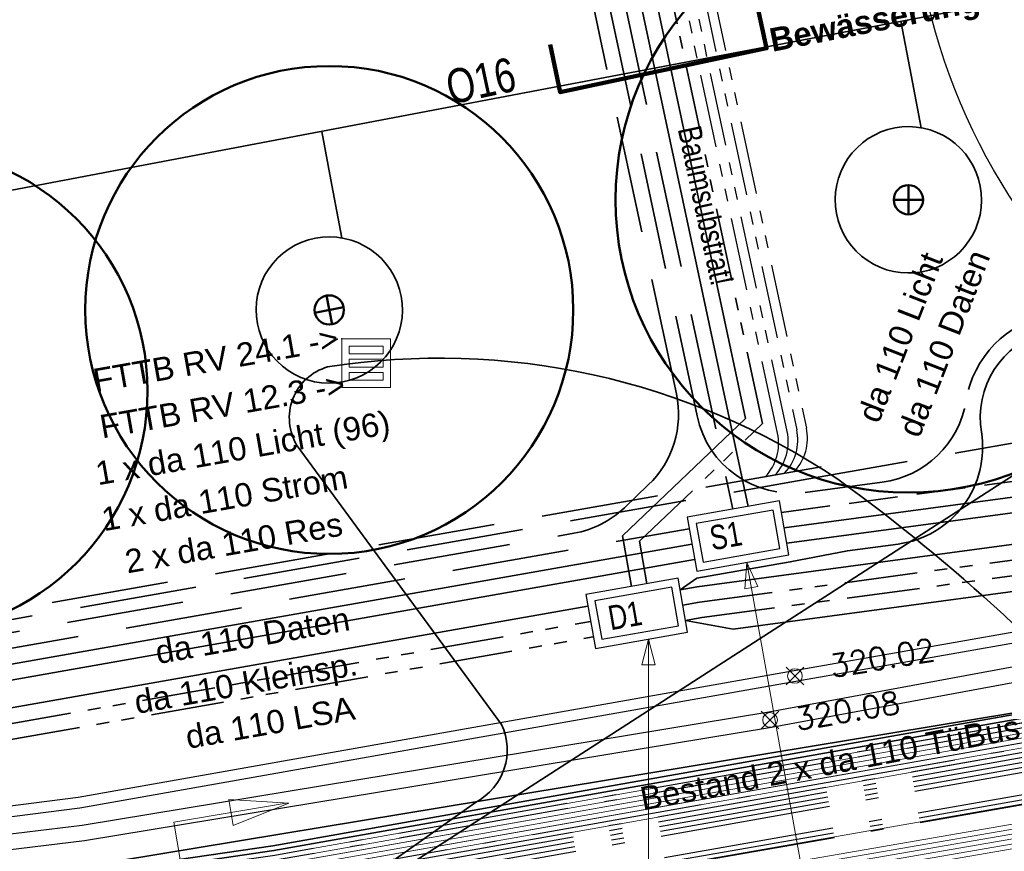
# Model space of a CAD drawing. Extents: x 3503752 to 3504470, y 5375172 to 5375556.
# Tile 22 of 77: x 3504254 to 3504264, y 5375393 to 5375402. Entities that reach past the tile are written whole.
import ezdxf

# ---------------------------------------------------------------- set-up
doc = ezdxf.new("R2010")
doc.units = 0
doc.header["$MEASUREMENT"] = 0
for name, pattern in [('1', [1.4, 0.5, -0.2, 0.5, -0.2]), ('2', [3.4, 1.2, -0.5, 1.2, -0.5]), ('202', [2.64, 1.75, -0.38, 0.13, -0.38]), ('237', [1.5, 0.75, -0.18, 0.13, -0.13, 0.13, -0.18])]:
    doc.linetypes.add(name, pattern=pattern)
for name, color, linetype in [('$_LISY_$_TMP', 7, 'Continuous'), ('1WB_LICHT_KSR', 7, 'Continuous'), ('4WB_BESTAND_1_BA', 7, 'Continuous'), ('4WB_G_LEITUNG', 7, 'Continuous'), ('4WB_WV_LEITUNG', 7, 'Continuous'), ('68_BL_STREINLAUF', 7, 'Continuous'), ('_4WP_ALLGEMEIN', 7, 'Continuous'), ('_4WP_DB_KAB_ABBR', 7, 'Continuous'), ('_4WP_LICHT-KSR', 7, 'Continuous'), ('_4WP_SCHNITTF_HR', 7, 'Continuous'), ('_4WP_STADT_BEW_S', 7, 'Continuous'), ('_4WP_STADT_DATEN', 7, 'Continuous'), ('_4WP_STADT_FTT3', 7, 'Continuous'), ('_4WP_STADT_KLEIN', 7, 'Continuous'), ('_4WP_STADT_LSA', 7, 'Continuous'), ('_4WP_STADT_RESER', 7, 'Continuous'), ('_4WP_STADT_SCHAD', 7, 'Continuous'), ('_4WP_STADT_SCHAS', 7, 'Continuous'), ('_4WP_STADT_STROM', 7, 'Continuous'), ('_4WP_SWT-STROM', 7, 'Continuous'), ('BHM_BAUM_BESTA', 7, 'Continuous'), ('BHM_BAUM_NEU', 7, 'Continuous'), ('K_FLURSTUECKE', 7, 'Continuous'), ('PUNKTHOEHENATTDEF', 7, 'Continuous'), ('PUNKTNUMMERNATTDEF', 7, 'Continuous'), ('PUNKTSPEZIFIKATION', 7, 'Continuous'), ('ST_KABELQUERSCHN', 7, 'Continuous'), ('V_FAHRBAHNRAND', 7, 'Continuous'), ('V_SAB', 7, 'Continuous')]:
    doc.layers.add(name, color=color, linetype=linetype)
doc.styles.add('11', font='TXT', dxfattribs={"width": 0.8, "height": 0.25})
doc.styles.add('121', font='ARIAL.TTF', dxfattribs={"height": 0.24})
doc.styles.add('179', font='ARIAL.TTF', dxfattribs={"height": 0.24})
doc.styles.add('26', font='ROMANS', dxfattribs={"width": 0.9, "height": 0.375})
doc.styles.add('27', font='ROMANS', dxfattribs={"width": 1.1, "height": 0.375})
doc.styles.add('28', font='ROMAND', dxfattribs={"height": 0.2625})
doc.styles.add('29', font='ROMANS', dxfattribs={"height": 0.375})
doc.styles.add('328', font='ARIAL.TTF', dxfattribs={"height": 0.24})
doc.styles.add('353', font='TXT', dxfattribs={"width": 0.8, "height": 0.24})
doc.styles.add('387', font='ARIAL.TTF', dxfattribs={"height": 0.24})
doc.styles.add('407', font='TXT', dxfattribs={"width": 0.8, "height": 0.35})
doc.styles.add('412', font='ARIAL.TTF', dxfattribs={"height": 0.24})
doc.styles.add('416', font='ARIAL.TTF', dxfattribs={"height": 0.24})
doc.styles.add('513', font='ROMANS', dxfattribs={"height": 0.23})
doc.styles.add('515', font='ROMANS', dxfattribs={"height": 0.23})
doc.styles.add('525', font='ARIAL.TTF', dxfattribs={"height": 0.24})
doc.styles.add('536', font='ARIALBD.TTF', dxfattribs={"height": 0.24})

# ---------------------------------------------------------------- blocks, each defined once
blk = doc.blocks.new('BAUM_BESTAND')
at = {"color": 250, "linetype": 'Continuous', "lineweight": 25}
blk.add_circle((0, 0), 3, dxfattribs=at)
blk = doc.blocks.new('PUNKT')
blk.add_point((0, 0))
at = {"layer": 'PUNKTHOEHENATTDEF', "linetype": 'Continuous', "flags": 1}
blk.add_attdef('PUNKTHOEHE', (1, -0.5), '', height=0.8, dxfattribs=at)
at = {"layer": 'PUNKTNUMMERNATTDEF', "linetype": 'Continuous', "flags": 1}
blk.add_attdef('PUNKTNUMMER', (1, 0.5), '', height=0.8, dxfattribs=at)
at = {"layer": 'PUNKTSPEZIFIKATION', "linetype": 'Continuous', "flags": 1}
blk.add_attdef('PUNKTSPEZIFIKATION', (1, -1.5), '', height=0.8, dxfattribs=at)
blk = doc.blocks.new('809')
at = {"color": 7, "linetype": 'Continuous', "lineweight": 13}
for points in [[(0, 0), (0.5, 0), (0.5, -0.5), (0, -0.5), (0, 0)], [(0.075005, -0.075005), (0.425003, -0.075005), (0.425003, -0.154999), (0.075005, -0.154999), (0.075005, -0.075005)], [(0.075005, -0.290001), (0.075005, -0.209999), (0.425003, -0.209999), (0.425003, -0.290001), (0.075005, -0.290001)], [(0.075005, -0.425003), (0.425003, -0.425003), (0.425003, -0.345001), (0.075005, -0.345001), (0.075005, -0.425003)]]:
    blk.add_lwpolyline(points, dxfattribs=at)
blk = doc.blocks.new('SWT-K_NIGL-WARTE')
at = {"color": 7, "linetype": 'Continuous', "lineweight": 13}
for p, q in [((0.521509, 18.875766), (2.439687, 19.200668)), ((0.669, 18.005), (1.221515, 14.743037)), ((1.230707, 14.748652), (3.148885, 15.073555)), ((1.833304, 11.45012), (1.547055, 11.164099)), ((1.505258, 11.122336), (1.101905, 10.719304)), ((0.866407, 11.014112), (0.463054, 10.61108)), ((1.910107, 10.996744), (1.740757, 10.827528)), ((-0.411297, 10.797663), (-0.973345, 10.236063)), ((0.227555, 10.905887), (-0.175798, 10.502856)), ((-1.050149, 10.689439), (-1.050149, 10.689439)), ((-0.610293, 10.068707), (-0.896541, 9.782686)), ((-0.533489, 9.61533), (-0.819738, 9.32931)), ((-0.456686, 9.161954), (-0.742934, 8.875933)), ((-0.379882, 8.708577), (-0.66613, 8.422557)), ((-0.303078, 8.255201), (-0.589326, 7.969181)), ((-0.226274, 7.801825), (-0.512522, 7.515804)), ((-0.14947, 7.348448), (-0.435719, 7.062428)), ((-0.072666, 6.895072), (-0.358915, 6.609052)), ((0.004137, 6.441696), (-0.282111, 6.155675)), ((0.080941, 5.988319), (-0.205307, 5.702299)), ((0.157745, 5.534943), (-0.128503, 5.248922)), ((0.234549, 5.081566), (-0.051699, 4.795546)), ((0.311353, 4.62819), (0.025104, 4.34217)), ((0.388156, 4.174814), (0.101908, 3.888793)), ((0.46496, 3.721437), (0.178712, 3.435417)), ((0.541764, 3.268061), (0.255516, 2.982041)), ((0.618568, 2.814685), (0.33232, 2.528664)), ((0.695372, 2.361308), (0.409123, 2.075288)), ((0.772175, 1.907932), (0.485927, 1.621911)), ((0.848979, 1.454555), (0.562731, 1.168535)), ((0.925783, 1.001179), (0.639535, 0.715159)), ((1.002587, 0.547803), (0.716339, 0.261782)), ((3.527074, 0.419685), (3.123723, 0.016655)), ((2.249371, 0.203238), (1.846019, -0.199794)), ((2.888223, 0.311461), (2.484871, -0.091569)), ((1.079391, 0.094426), (0.793142, -0.191594)), ((1.61052, 0.095014), (1.207167, -0.308018)), ((3.753399, 0.115711), (3.46715, -0.170311))]:
    blk.add_line(p, q, dxfattribs=at)
at = {"color": 1, "linetype": 'Continuous', "lineweight": 13}
blk.add_line((1.033802, 4.135444), (0.988705, 4.401652), dxfattribs=at)
at = {"color": 7, "linetype": 'Continuous', "lineweight": 13}
for points in [[(2.489669, 19.198991), (1.539784, 18.819021), (1.4648, 19.261716), (2.489669, 19.198991)], [(2.489669, 19.198991), (1.539784, 18.819021), (1.4648, 19.261716), (2.489669, 19.198991)], [(0.521509, 18.875766), (1.221515, 14.743037), (-1.97, 11.629), (0, 0)], [(3.198867, 15.071878), (2.248982, 14.691908), (2.173998, 15.134602), (3.198867, 15.071878)], [(3.198867, 15.071878), (2.248982, 14.691908), (2.173998, 15.134602), (3.198867, 15.071878)], [(1.823013, 11.510866), (1.933249, 10.860137), (-0.669667, 10.419193), (1.094111, 0.007532), (3.697027, 0.448476), (3.807263, -0.202253), (3.481898, -0.257371), (3.42678, 0.067994), (0.823865, -0.372951), (-1.050149, 10.689439), (1.552766, 11.130384), (1.497648, 11.455748), (1.823013, 11.510866)], [(1.823013, 11.510866), (1.933249, 10.860137), (-0.669667, 10.419193), (1.094111, 0.007532), (3.697027, 0.448476), (3.807263, -0.202253)]]:
    blk.add_lwpolyline(points, dxfattribs=at)
at = {"color": 116, "linetype": 'Continuous', "lineweight": 13}
for points in [[(1.698775, 8.158017, -0.999026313), (2.541765, 8.300823)], [(0.808912, 8.022485, -0.99925309), (1.651902, 8.16529)], [(-0.016783, 7.867395, -0.999026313), (0.826207, 8.010201)], [(2.541765, 8.300823, -0.999026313), (1.698775, 8.158017)], [(1.651902, 8.16529, -0.99925309), (0.808912, 8.022485)], [(0.826207, 8.010201, -0.999026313), (-0.016783, 7.867395)], [(2.05537, 1.113623, -0.999026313), (2.89836, 1.256429)], [(2.89836, 1.256429, -0.999026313), (2.05537, 1.113623)]]:
    blk.add_lwpolyline(points, format="xyb", dxfattribs=at)
at = {"color": 35, "linetype": 'Continuous', "lineweight": 13}
blk.add_lwpolyline([(0.790947, 4.581143, 1.002327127), (1.145891, 4.641272, 0.995907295), (0.790947, 4.581143)], format="xyb", dxfattribs=at)
at = {"color": 251, "linetype": 'Continuous', "lineweight": 13}
for points in [[(1.550501, 3.644854, -1.000269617), (2.216019, 3.757596)], [(2.294976, 3.740544, -1.000269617), (2.960494, 3.853286)], [(0.816047, 3.490007, -1.000269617), (1.481565, 3.602749)], [(2.216019, 3.757596, -1.000269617), (1.550501, 3.644854)], [(2.960494, 3.853286, -1.000269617), (2.294976, 3.740544)], [(1.481565, 3.602749, -1.000269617), (0.816047, 3.490007)], [(2.385655, 3.025647, -1.000269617), (3.051173, 3.138389)], [(1.675769, 2.90539, -1.00075365), (2.341287, 3.018131)], [(0.93881, 2.765332, -1.000269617), (1.604328, 2.878074)], [(3.051173, 3.138389, -1.000269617), (2.385655, 3.025647)], [(1.604328, 2.878074, -1.000269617), (0.93881, 2.765332)], [(2.341287, 3.018131, -1.00075365), (1.675769, 2.90539)], [(1.151037, 1.781966, -1.00075365), (1.816555, 1.894707)], [(1.816555, 1.894707, -1.00075365), (1.151037, 1.781966)], [(1.256748, 0.978333, -1.000269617), (1.922266, 1.091075)], [(1.922266, 1.091075, -1.000269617), (1.256748, 0.978333)]]:
    blk.add_lwpolyline(points, format="xyb", dxfattribs=at)
at = {"color": 7, "linetype": 'Continuous', "lineweight": 13}
for centre in [(0.86107, 9.735256), (0.121606, 9.609988), (0.988844, 8.981002), (0.246874, 8.870523), (2.068552, 7.277409), (1.302015, 7.132341), (0.545255, 7.019356), (1.429788, 6.378087), (2.169253, 6.503355), (0.633672, 6.228008), (1.565564, 5.396983), (0.823594, 5.286504), (0.990968, 4.478104)]:
    blk.add_circle(centre, 0.375, dxfattribs=at)
at = {"color": 116, "linetype": 'Continuous', "style": '29'}
for rotation, p in [(9.6148584, (2.961332, 8.787741)), (9.6148539, (3.535047, 8.1851)), (9.6148539, (4.069162, 7.636605)), (9.6148539, (4.289175, 0.949417))]:
    blk.add_text('PE 110', height=0.375, rotation=rotation, dxfattribs=at).set_placement(p)
at = {"color": 35, "linetype": 'Continuous', "style": '26', "width": 0.9}
blk.add_text('A2YF(L)2Y 20*2*0.8', height=0.375, rotation=9.6148683, dxfattribs=at).set_placement((3.728618, 5.3425))
at = {"color": 1, "linetype": 'Continuous', "style": '27', "width": 1.1}
blk.add_text('NA2XS(F)2Y 3*1*150 vs', height=0.375, rotation=9.6148566, dxfattribs=at).set_placement((3.973507, 4.729796))
at = {"color": 7, "linetype": 'Continuous', "style": '28'}
for s, rotation, p in [('6x SR D110 Stadt', 9.6148647, (3.837146, 3.393246)), ('2x SR DN110 Telekom', 9.6148575, (4.253356, 1.744604))]:
    blk.add_text(s, height=0.2625, rotation=rotation, dxfattribs=at).set_placement(p)
blk = doc.blocks.new('ALG_00093')
at = {"color": 1, "linetype": 'Continuous', "lineweight": 13}
blk.add_lwpolyline([(0, 0), (0.3773, 0.09625), (0.3773, -0.09625), (0, 0)], dxfattribs=at)

msp = doc.modelspace()

# ---------------------------------------------------------------- linework, layer by layer
at = {"layer": '1WB_LICHT_KSR', "color": 190, "linetype": 'Continuous', "lineweight": 35}
for points in [[(3504289.925, 5375399.287), (3504279.75, 5375397.277), (3504271.486, 5375395.777), (3504264.835, 5375394.647), (3504256.642, 5375393.197), (3504252.727, 5375392.627), (3504244.799, 5375391.987), (3504242.072, 5375391.907), (3504235.238, 5375391.507), (3504230.55, 5375390.907), (3504221.923, 5375389.277), (3504217.173, 5375388.547), (3504211.482, 5375387.747), (3504204.093, 5375386.637)], [(3504289.935, 5375399.238), (3504279.759, 5375397.228), (3504271.495, 5375395.728), (3504269.382, 5375395.369), (3504266.926, 5375394.951), (3504264.844, 5375394.598), (3504256.651, 5375393.148), (3504255.841, 5375393.03), (3504252.733, 5375392.577), (3504244.802, 5375391.937), (3504242.074, 5375391.857), (3504235.243, 5375391.457), (3504230.558, 5375390.858), (3504221.932, 5375389.228), (3504217.18, 5375388.497), (3504211.489, 5375387.698), (3504204.101, 5375386.588)]]:
    msp.add_lwpolyline(points, dxfattribs=at)
at = {"layer": '4WB_BESTAND_1_BA', "color": 250, "linetype": '202', "lineweight": 25}
for points in [[(3504289.945, 5375399.189), (3504279.77, 5375397.179), (3504271.502, 5375395.679), (3504264.853, 5375394.549), (3504256.66, 5375393.099), (3504255.848, 5375392.981), (3504252.739, 5375392.527), (3504244.805, 5375391.887), (3504242.076, 5375391.807), (3504235.248, 5375391.407), (3504230.566, 5375390.809), (3504221.941, 5375389.179), (3504217.187, 5375388.447), (3504211.496, 5375387.649), (3504204.109, 5375386.539)], [(3504289.955, 5375399.14), (3504279.78, 5375397.13), (3504271.51, 5375395.63), (3504264.862, 5375394.5), (3504256.669, 5375393.05), (3504255.855, 5375392.932), (3504252.745, 5375392.477), (3504244.808, 5375391.837), (3504242.078, 5375391.757), (3504235.253, 5375391.357), (3504230.574, 5375390.76), (3504221.95, 5375389.13), (3504217.194, 5375388.397), (3504211.503, 5375387.6), (3504204.117, 5375386.49)], [(3504290.005, 5375398.895), (3504279.83, 5375396.885), (3504271.55, 5375395.385), (3504264.907, 5375394.255), (3504256.714, 5375392.805), (3504255.89, 5375392.687), (3504252.775, 5375392.227), (3504244.823, 5375391.587), (3504242.088, 5375391.507), (3504235.278, 5375391.107), (3504230.614, 5375390.515), (3504221.995, 5375388.885), (3504217.229, 5375388.147), (3504211.538, 5375387.355), (3504204.157, 5375386.245)], [(3504204.149, 5375386.294), (3504211.531, 5375387.404), (3504217.222, 5375388.197), (3504221.986, 5375388.934), (3504230.606, 5375390.564), (3504235.273, 5375391.157), (3504242.086, 5375391.557), (3504244.82, 5375391.637), (3504252.769, 5375392.277), (3504255.883, 5375392.736), (3504256.705, 5375392.854), (3504264.898, 5375394.304), (3504271.542, 5375395.434), (3504279.82, 5375396.934), (3504289.391, 5375398.825)], [(3504290.015, 5375398.846), (3504279.84, 5375396.836), (3504271.558, 5375395.336), (3504264.916, 5375394.206), (3504256.723, 5375392.756), (3504255.897, 5375392.638), (3504252.781, 5375392.177), (3504244.826, 5375391.537), (3504242.09, 5375391.457), (3504235.283, 5375391.057), (3504230.622, 5375390.466), (3504222.004, 5375388.836), (3504217.236, 5375388.097), (3504211.545, 5375387.306), (3504204.165, 5375386.196)], [(3504289.42, 5375398.678), (3504279.85, 5375396.787), (3504271.566, 5375395.287), (3504264.925, 5375394.157), (3504256.732, 5375392.707), (3504255.904, 5375392.589), (3504252.787, 5375392.127), (3504244.829, 5375391.487), (3504242.092, 5375391.407), (3504235.288, 5375391.007), (3504230.63, 5375390.417), (3504222.013, 5375388.787), (3504217.243, 5375388.047), (3504211.552, 5375387.257), (3504204.173, 5375386.147)], [(3504290.035, 5375398.748), (3504279.86, 5375396.738), (3504271.574, 5375395.238), (3504264.934, 5375394.108), (3504256.741, 5375392.658), (3504255.911, 5375392.54), (3504252.793, 5375392.077), (3504244.832, 5375391.437), (3504242.094, 5375391.357), (3504235.293, 5375390.957), (3504230.638, 5375390.368), (3504222.022, 5375388.738), (3504217.25, 5375387.997), (3504211.559, 5375387.208), (3504204.181, 5375386.098)], [(3504290.045, 5375398.699), (3504279.87, 5375396.689), (3504271.582, 5375395.189), (3504264.943, 5375394.059), (3504256.75, 5375392.609), (3504255.918, 5375392.491), (3504252.799, 5375392.027), (3504244.835, 5375391.387), (3504242.096, 5375391.307), (3504235.298, 5375390.907), (3504230.646, 5375390.319), (3504222.031, 5375388.689), (3504217.257, 5375387.947), (3504211.566, 5375387.159), (3504204.189, 5375386.049)], [(3504289.991, 5375398.541), (3504279.465, 5375396.355), (3504271.621, 5375394.959), (3504266.14, 5375394.032), (3504264.977, 5375393.832), (3504256.781, 5375392.398), (3504255.438, 5375392.214), (3504252.81, 5375391.811), (3504250.356, 5375391.58), (3504246.963, 5375391.414), (3504244.84, 5375391.312), (3504242.098, 5375391.25), (3504240.148, 5375391.101), (3504235.324, 5375390.702), (3504230.603, 5375390.089), (3504222.042, 5375388.483), (3504221.738, 5375388.437), (3504217.291, 5375387.751), (3504211.545, 5375386.954), (3504203.624, 5375385.716)], [(3504290, 5375398.492), (3504279.474, 5375396.306), (3504271.63, 5375394.91), (3504266.148, 5375393.983), (3504264.986, 5375393.783), (3504256.79, 5375392.349), (3504255.446, 5375392.165), (3504252.816, 5375391.761), (3504250.36, 5375391.53), (3504246.965, 5375391.364), (3504244.842, 5375391.262), (3504242.1, 5375391.2), (3504240.152, 5375391.051), (3504235.329, 5375390.652), (3504230.611, 5375390.04), (3504222.051, 5375388.434), (3504217.298, 5375387.701), (3504211.553, 5375386.904), (3504203.631, 5375385.667)], [(3504290.009, 5375398.443), (3504279.483, 5375396.257), (3504271.639, 5375394.861), (3504266.156, 5375393.934), (3504264.995, 5375393.734), (3504256.799, 5375392.3), (3504255.454, 5375392.116), (3504252.822, 5375391.711), (3504250.364, 5375391.48), (3504246.967, 5375391.314), (3504244.844, 5375391.212), (3504242.102, 5375391.15), (3504240.156, 5375391.001), (3504235.334, 5375390.602), (3504230.619, 5375389.991), (3504222.06, 5375388.385), (3504221.753, 5375388.338), (3504217.305, 5375387.652), (3504211.56, 5375386.855), (3504203.637, 5375385.617)]]:
    msp.add_lwpolyline(points, dxfattribs=at)
at = {"layer": '4WB_BESTAND_1_BA', "color": 116, "linetype": 'Continuous', "lineweight": 13}
for points in [[(3504204.109, 5375386.54), (3504211.496, 5375387.65), (3504217.186, 5375388.446), (3504221.942, 5375389.18), (3504230.566, 5375390.81), (3504235.249, 5375391.407), (3504242.076, 5375391.807), (3504244.806, 5375391.887), (3504252.74, 5375392.526), (3504255.848, 5375392.982), (3504256.662, 5375393.1), (3504264.854, 5375394.55), (3504271.501, 5375395.679), (3504279.771, 5375397.179), (3504289.947, 5375399.189)], [(3504204.117, 5375386.491), (3504211.503, 5375387.601), (3504217.193, 5375388.396), (3504221.951, 5375389.131), (3504230.574, 5375390.761), (3504235.254, 5375391.357), (3504242.078, 5375391.757), (3504244.809, 5375391.837), (3504252.746, 5375392.476), (3504255.855, 5375392.933), (3504256.671, 5375393.051), (3504264.863, 5375394.501), (3504271.509, 5375395.63), (3504279.781, 5375397.13), (3504289.957, 5375399.14)], [(3504204.125, 5375386.442), (3504211.51, 5375387.552), (3504217.2, 5375388.346), (3504221.96, 5375389.082), (3504230.582, 5375390.712), (3504235.259, 5375391.307), (3504242.08, 5375391.707), (3504244.812, 5375391.787), (3504252.752, 5375392.426), (3504255.862, 5375392.884), (3504256.68, 5375393.002), (3504264.872, 5375394.452), (3504271.517, 5375395.581), (3504279.791, 5375397.081), (3504289.967, 5375399.091)], [(3504289.983, 5375398.993), (3504279.809, 5375396.983), (3504271.535, 5375395.483), (3504264.888, 5375394.352), (3504256.694, 5375392.902), (3504255.876, 5375392.784), (3504252.762, 5375392.328), (3504244.816, 5375391.687), (3504242.084, 5375391.607), (3504235.267, 5375391.207), (3504230.598, 5375390.612), (3504221.976, 5375388.982), (3504217.216, 5375388.248), (3504211.524, 5375387.452), (3504204.141, 5375386.342)], [(3504289.993, 5375398.944), (3504279.819, 5375396.934), (3504271.543, 5375395.434), (3504264.897, 5375394.303), (3504256.703, 5375392.853), (3504255.883, 5375392.735), (3504252.768, 5375392.278), (3504244.819, 5375391.637), (3504242.086, 5375391.557), (3504235.272, 5375391.157), (3504230.606, 5375390.563), (3504221.985, 5375388.933), (3504217.223, 5375388.198), (3504211.531, 5375387.403), (3504204.149, 5375386.293)], [(3504290.003, 5375398.895), (3504279.829, 5375396.885), (3504271.551, 5375395.385), (3504264.906, 5375394.254), (3504256.712, 5375392.804), (3504255.89, 5375392.686), (3504252.774, 5375392.228), (3504244.822, 5375391.587), (3504242.088, 5375391.507), (3504235.277, 5375391.107), (3504230.614, 5375390.514), (3504221.994, 5375388.884), (3504217.23, 5375388.148), (3504211.538, 5375387.354), (3504204.157, 5375386.244)]]:
    msp.add_lwpolyline(points, dxfattribs=at)
at = {"layer": '4WB_BESTAND_1_BA', "color": 251, "linetype": 'Continuous', "lineweight": 13}
for points in [[(3504289.965, 5375399.091), (3504279.79, 5375397.081), (3504271.518, 5375395.581), (3504264.871, 5375394.451), (3504256.678, 5375393.001), (3504255.862, 5375392.883), (3504252.751, 5375392.427), (3504244.811, 5375391.787), (3504242.08, 5375391.707), (3504235.258, 5375391.307), (3504230.582, 5375390.711), (3504221.959, 5375389.081), (3504217.201, 5375388.347), (3504211.51, 5375387.551), (3504204.125, 5375386.441)], [(3504289.975, 5375399.042), (3504279.8, 5375397.032), (3504271.526, 5375395.532), (3504264.88, 5375394.402), (3504256.687, 5375392.952), (3504255.869, 5375392.834), (3504252.757, 5375392.377), (3504244.814, 5375391.737), (3504242.082, 5375391.657), (3504235.263, 5375391.257), (3504230.59, 5375390.662), (3504221.968, 5375389.032), (3504217.208, 5375388.297), (3504211.517, 5375387.502), (3504204.133, 5375386.392)], [(3504204.141, 5375386.343), (3504211.524, 5375387.453), (3504217.215, 5375388.247), (3504221.977, 5375388.983), (3504230.598, 5375390.613), (3504235.268, 5375391.207), (3504242.084, 5375391.607), (3504244.817, 5375391.687), (3504252.763, 5375392.327), (3504255.876, 5375392.785), (3504256.696, 5375392.903), (3504264.889, 5375394.353), (3504271.534, 5375395.483), (3504279.81, 5375396.983), (3504289.985, 5375398.993)]]:
    msp.add_lwpolyline(points, dxfattribs=at)
at = {"layer": '4WB_BESTAND_1_BA', "color": 35, "linetype": 'Continuous', "lineweight": 13}
msp.add_lwpolyline([(3504290.006, 5375398.452), (3504279.481, 5375396.266), (3504271.636, 5375394.87), (3504266.153, 5375393.943), (3504264.992, 5375393.743), (3504256.797, 5375392.31), (3504255.453, 5375392.126), (3504252.82, 5375391.721), (3504250.362, 5375391.49), (3504246.967, 5375391.324), (3504244.845, 5375391.222), (3504242.102, 5375391.16), (3504240.156, 5375391.011), (3504235.333, 5375390.612), (3504230.617, 5375390.001), (3504222.057, 5375388.394), (3504221.751, 5375388.348), (3504217.304, 5375387.662), (3504211.559, 5375386.865), (3504203.637, 5375385.627)], dxfattribs=at)
at = {"layer": '4WB_BESTAND_1_BA', "color": 7, "linetype": 'Continuous', "lineweight": 13}
for points in [[(3504199.491, 5375383.728), (3504199.697, 5375383.753), (3504201.322, 5375384), (3504201.83, 5375384.186), (3504202.9, 5375385.011), (3504203.51, 5375385.326), (3504204.249, 5375385.439), (3504211.54, 5375386.65), (3504217.338, 5375387.455), (3504222.071, 5375388.178), (3504230.575, 5375389.76), (3504235.795, 5375390.455), (3504241.871, 5375391.087), (3504249.888, 5375391.219), (3504250.343, 5375391.227), (3504252.834, 5375391.496), (3504255.485, 5375391.914), (3504256.072, 5375392.009), (3504266.189, 5375393.759), (3504272.259, 5375394.779), (3504278.59, 5375395.87), (3504290.084, 5375397.802), (3504290.103, 5375397.804)], [(3504290.109, 5375397.754), (3504290.091, 5375397.752), (3504278.598, 5375395.821), (3504272.267, 5375394.73), (3504266.197, 5375393.71), (3504256.081, 5375391.96), (3504255.493, 5375391.865), (3504252.841, 5375391.446), (3504250.346, 5375391.177), (3504249.889, 5375391.169), (3504241.874, 5375391.037), (3504235.801, 5375390.405), (3504230.583, 5375389.711), (3504222.08, 5375388.129), (3504217.345, 5375387.405), (3504211.548, 5375386.601), (3504204.257, 5375385.39), (3504203.526, 5375385.278), (3504202.927, 5375384.969), (3504201.854, 5375384.142), (3504201.335, 5375383.951), (3504199.704, 5375383.703), (3504199.497, 5375383.678)], [(3504199.503, 5375383.628), (3504199.711, 5375383.653), (3504201.348, 5375383.902), (3504201.878, 5375384.098), (3504202.954, 5375384.927), (3504203.542, 5375385.23), (3504204.265, 5375385.341), (3504211.556, 5375386.552), (3504217.352, 5375387.355), (3504222.089, 5375388.08), (3504230.591, 5375389.662), (3504235.807, 5375390.355), (3504241.877, 5375390.987), (3504249.89, 5375391.119), (3504250.349, 5375391.127), (3504252.848, 5375391.396), (3504255.501, 5375391.816), (3504256.09, 5375391.911), (3504266.205, 5375393.661), (3504272.275, 5375394.681), (3504278.606, 5375395.772), (3504290.098, 5375397.702), (3504290.115, 5375397.704)], [(3504199.509, 5375383.578), (3504199.718, 5375383.603), (3504201.361, 5375383.853), (3504201.903, 5375384.054), (3504202.981, 5375384.885), (3504203.558, 5375385.182), (3504204.273, 5375385.292), (3504211.564, 5375386.503), (3504217.359, 5375387.305), (3504222.098, 5375388.031), (3504230.599, 5375389.613), (3504235.813, 5375390.305), (3504241.88, 5375390.937), (3504249.891, 5375391.069), (3504250.352, 5375391.077), (3504252.855, 5375391.346), (3504255.509, 5375391.767), (3504256.099, 5375391.862), (3504266.213, 5375393.612), (3504272.283, 5375394.632), (3504278.614, 5375395.723), (3504290.105, 5375397.652), (3504290.121, 5375397.654)], [(3504290.127, 5375397.604), (3504290.112, 5375397.603), (3504278.622, 5375395.674), (3504272.291, 5375394.583), (3504266.221, 5375393.563), (3504256.108, 5375391.813), (3504255.517, 5375391.718), (3504252.862, 5375391.296), (3504250.355, 5375391.027), (3504249.892, 5375391.019), (3504241.883, 5375390.887), (3504235.819, 5375390.255), (3504230.607, 5375389.564), (3504222.107, 5375387.982), (3504217.366, 5375387.255), (3504211.572, 5375386.454), (3504204.281, 5375385.243), (3504203.574, 5375385.134), (3504203.008, 5375384.843), (3504201.928, 5375384.01), (3504201.374, 5375383.804), (3504199.725, 5375383.553), (3504199.515, 5375383.528)], [(3504290.13, 5375397.554), (3504290.118, 5375397.553), (3504278.63, 5375395.625), (3504272.299, 5375394.534), (3504266.229, 5375393.514), (3504256.117, 5375391.764), (3504255.525, 5375391.669), (3504252.869, 5375391.246), (3504250.358, 5375390.977), (3504249.893, 5375390.969), (3504241.886, 5375390.837), (3504235.825, 5375390.205), (3504230.615, 5375389.515), (3504222.116, 5375387.933), (3504217.373, 5375387.205), (3504211.58, 5375386.405), (3504204.289, 5375385.194), (3504203.59, 5375385.086), (3504203.035, 5375384.801), (3504201.953, 5375383.966), (3504201.387, 5375383.755), (3504199.732, 5375383.503), (3504199.521, 5375383.478)]]:
    msp.add_lwpolyline(points, dxfattribs=at)
at = {"layer": '4WB_G_LEITUNG', "color": 5, "linetype": 'Continuous', "lineweight": 13}
for p, q in [((3504262.08, 5375395.027), (3504261.9, 5375394.847)), ((3504262.08, 5375394.847), (3504261.9, 5375395.027))]:
    msp.add_line(p, q, dxfattribs=at)
at = {"layer": '4WB_G_LEITUNG', "color": 6, "linetype": 'Continuous', "lineweight": 25}
for points in [[(3504324.972, 5375409.211), (3504314.074, 5375407.731), (3504313.048, 5375407.651), (3504306.278, 5375407.24), (3504301.629, 5375402.288), (3504294.509, 5375401.021), (3504291.857, 5375400.44), (3504289.834, 5375400.021), (3504277.978, 5375397.671), (3504273.855, 5375397.081), (3504261.981, 5375394.991), (3504254.646, 5375393.691), (3504250.1, 5375393.111), (3504247.5, 5375392.881), (3504246.972, 5375392.841)], [(3504324.987, 5375409.102), (3504314.085, 5375407.622), (3504313.055, 5375407.542), (3504306.329, 5375407.133), (3504301.684, 5375402.186), (3504294.53, 5375400.913), (3504291.88, 5375400.333), (3504289.856, 5375399.913), (3504277.997, 5375397.562), (3504273.872, 5375396.972), (3504262, 5375394.882), (3504254.663, 5375393.582), (3504250.111, 5375393.002), (3504247.509, 5375392.772), (3504246.981, 5375392.732)]]:
    msp.add_lwpolyline(points, dxfattribs=at)
at = {"layer": '4WB_G_LEITUNG', "color": 5, "linetype": 'Continuous', "lineweight": 13}
msp.add_circle((3504261.99, 5375394.937), 0.075, dxfattribs=at)
at = {"layer": '4WB_WV_LEITUNG', "color": 5, "linetype": 'Continuous', "lineweight": 13}
for p, q in [((3504261.825, 5375394.577), (3504261.645, 5375394.397)), ((3504261.825, 5375394.397), (3504261.645, 5375394.577))]:
    msp.add_line(p, q, dxfattribs=at)
at = {"layer": '4WB_WV_LEITUNG', "color": 4, "linetype": 'Continuous', "lineweight": 25}
for points in [[(3504325.121, 5375408.326), (3504323.135, 5375408.186), (3504313.67, 5375407.373), (3504312.907, 5375407.306), (3504306.344, 5375406.864), (3504301.887, 5375402.05), (3504294.919, 5375400.725), (3504290.169, 5375399.815), (3504289.942, 5375399.77), (3504278.19, 5375397.416), (3504273.552, 5375396.756), (3504261.722, 5375394.565), (3504254.688, 5375393.406), (3504249.838, 5375392.816), (3504247.497, 5375392.577), (3504246.935, 5375392.567)], [(3504325.132, 5375408.167), (3504323.148, 5375408.027), (3504313.683, 5375407.214), (3504312.92, 5375407.147), (3504306.419, 5375406.709), (3504301.968, 5375401.903), (3504294.949, 5375400.568), (3504290.2, 5375399.658), (3504289.973, 5375399.613), (3504278.217, 5375397.258), (3504273.577, 5375396.598), (3504261.749, 5375394.408), (3504254.711, 5375393.247), (3504249.855, 5375392.657), (3504247.506, 5375392.417), (3504246.938, 5375392.407)]]:
    msp.add_lwpolyline(points, dxfattribs=at)
at = {"layer": '4WB_WV_LEITUNG', "color": 5, "linetype": 'Continuous', "lineweight": 13}
msp.add_circle((3504261.735, 5375394.487), 0.075, dxfattribs=at)
at = {"layer": '_4WP_DB_KAB_ABBR', "color": 30, "linetype": 'Continuous', "lineweight": 35}
msp.add_lwpolyline([(3504420.495, 5375403.732), (3504413.655, 5375409.988), (3504406.374, 5375416.834), (3504397.001, 5375418.41), (3504393.783, 5375418.578), (3504390.83, 5375418.449), (3504388.983, 5375418.2), (3504379.708, 5375416.47), (3504376.134, 5375415.794), (3504359.728, 5375412.447), (3504332.005, 5375407.355), (3504301.486, 5375401.403), (3504264.232, 5375394.56), (3504239.291, 5375390.439), (3504216.767, 5375386.186), (3504199.66, 5375382.96), (3504171.801, 5375377.8)], dxfattribs=at)
at = {"layer": '_4WP_LICHT-KSR', "color": 190, "linetype": '2', "lineweight": 35}
for points in [[(3504244.881, 5375394.186), (3504247.84, 5375394.303), (3504259.726, 5375396.4, 0.147968), (3504260.242, 5375396.662), (3504260.487, 5375396.895, 0.260423), (3504260.775, 5375397.828), (3504259.898, 5375401.929), (3504259.676, 5375407.804), (3504259.5, 5375408.299)], [(3504259.659, 5375408.33), (3504259.835, 5375407.835), (3504260.058, 5375401.949), (3504260.987, 5375397.602, 0.39092), (3504262.094, 5375396.819), (3504262.885, 5375396.923, 0.331494), (3504263.742, 5375397.755, -0.316077), (3504264.609, 5375398.644), (3504265.1, 5375398.737)]]:
    msp.add_lwpolyline(points, format="xyb", dxfattribs=at)
at = {"layer": '_4WP_SCHNITTF_HR', "color": 92, "linetype": 'Continuous', "lineweight": 100}
msp.add_lwpolyline([(3504261.594, 5375401.859), (3504261.699, 5375401.37), (3504259.586, 5375400.919), (3504259.481, 5375401.408)], dxfattribs=at)
at = {"layer": '_4WP_STADT_BEW_S', "color": 142, "linetype": 'Continuous', "lineweight": 35}
for p, q in [((3504263.074, 5375401.646), (3504263.179, 5375401.095)), ((3504263.179, 5375401.095), (3504263.282, 5375400.555)), ((3504257.141, 5375400.517), (3504257.246, 5375399.966)), ((3504257.246, 5375399.966), (3504257.348, 5375399.426))]:
    msp.add_line(p, q, dxfattribs=at)
msp.add_lwpolyline([(3504222.981, 5375393.64), (3504224.944, 5375394.024, 0.073684), (3504225.322, 5375394.158), (3504227.608, 5375395.369, -0.07369), (3504227.986, 5375395.503), (3504250.901, 5375399.983), (3504252.273, 5375399.594), (3504264.237, 5375401.871)], format="xyb", dxfattribs=at)
for points in [[(3504263.889, 5375399.957), (3504263.899, 5375399.884), (3504263.902, 5375399.811), (3504263.898, 5375399.737), (3504263.886, 5375399.664), (3504263.868, 5375399.593), (3504263.843, 5375399.524), (3504263.811, 5375399.458), (3504263.772, 5375399.395), (3504263.728, 5375399.336), (3504263.678, 5375399.282), (3504263.623, 5375399.233), (3504263.564, 5375399.19), (3504263.5, 5375399.152), (3504263.433, 5375399.121), (3504263.364, 5375399.097), (3504263.292, 5375399.08), (3504263.219, 5375399.07), (3504263.146, 5375399.067), (3504263.072, 5375399.071), (3504263, 5375399.082), (3504262.928, 5375399.101), (3504262.859, 5375399.126), (3504262.793, 5375399.158), (3504262.73, 5375399.197), (3504262.671, 5375399.241), (3504262.617, 5375399.291), (3504262.568, 5375399.346), (3504262.525, 5375399.405), (3504262.488, 5375399.469), (3504262.457, 5375399.536), (3504262.433, 5375399.605), (3504262.415, 5375399.677), (3504262.405, 5375399.749), (3504262.402, 5375399.823), (3504262.406, 5375399.896), (3504262.418, 5375399.969), (3504262.436, 5375400.04), (3504262.462, 5375400.11), (3504262.494, 5375400.176), (3504262.532, 5375400.239), (3504262.576, 5375400.297), (3504262.626, 5375400.351), (3504262.681, 5375400.4), (3504262.741, 5375400.444), (3504262.804, 5375400.481), (3504262.871, 5375400.512), (3504262.94, 5375400.536), (3504263.012, 5375400.554), (3504263.085, 5375400.564), (3504263.158, 5375400.567), (3504263.232, 5375400.563), (3504263.304, 5375400.551), (3504263.376, 5375400.533), (3504263.445, 5375400.507), (3504263.511, 5375400.475), (3504263.574, 5375400.437), (3504263.633, 5375400.393), (3504263.687, 5375400.343), (3504263.736, 5375400.288), (3504263.779, 5375400.228), (3504263.816, 5375400.165), (3504263.847, 5375400.098), (3504263.872, 5375400.029), (3504263.889, 5375399.957)], [(3504257.955, 5375398.828), (3504257.966, 5375398.755), (3504257.969, 5375398.681), (3504257.964, 5375398.608), (3504257.953, 5375398.535), (3504257.934, 5375398.464), (3504257.909, 5375398.395), (3504257.877, 5375398.329), (3504257.839, 5375398.266), (3504257.794, 5375398.207), (3504257.744, 5375398.153), (3504257.689, 5375398.104), (3504257.63, 5375398.061), (3504257.567, 5375398.023), (3504257.5, 5375397.992), (3504257.43, 5375397.968), (3504257.359, 5375397.951), (3504257.286, 5375397.941), (3504257.212, 5375397.938), (3504257.139, 5375397.942), (3504257.066, 5375397.953), (3504256.995, 5375397.972), (3504256.926, 5375397.997), (3504256.859, 5375398.029), (3504256.797, 5375398.068), (3504256.738, 5375398.112), (3504256.684, 5375398.162), (3504256.635, 5375398.217), (3504256.591, 5375398.276), (3504256.554, 5375398.34), (3504256.523, 5375398.406), (3504256.499, 5375398.476), (3504256.482, 5375398.547), (3504256.472, 5375398.62), (3504256.469, 5375398.694), (3504256.473, 5375398.767), (3504256.484, 5375398.84), (3504256.503, 5375398.911), (3504256.528, 5375398.98), (3504256.56, 5375399.047), (3504256.598, 5375399.11), (3504256.643, 5375399.168), (3504256.693, 5375399.222), (3504256.748, 5375399.271), (3504256.807, 5375399.315), (3504256.87, 5375399.352), (3504256.937, 5375399.383), (3504257.007, 5375399.407), (3504257.078, 5375399.424), (3504257.151, 5375399.435), (3504257.225, 5375399.438), (3504257.298, 5375399.433), (3504257.371, 5375399.422), (3504257.442, 5375399.404), (3504257.511, 5375399.378), (3504257.578, 5375399.346), (3504257.64, 5375399.308), (3504257.699, 5375399.263), (3504257.753, 5375399.214), (3504257.802, 5375399.159), (3504257.846, 5375399.099), (3504257.883, 5375399.036), (3504257.914, 5375398.969), (3504257.938, 5375398.899), (3504257.955, 5375398.828)]]:
    msp.add_lwpolyline(points, dxfattribs=at)
at = {"layer": '_4WP_STADT_DATEN', "color": 7, "linetype": 'Continuous', "lineweight": 35}
for points in [[(3504260.316, 5375395.854), (3504260.224, 5375396.375), (3504261.483, 5375397.577), (3504260.536, 5375402.008), (3504260.396, 5375405.686), (3504260.65, 5375407.449)], [(3504260.814, 5375395.82), (3504260.988, 5375395.851), (3504265.324, 5375396.434), (3504265.836, 5375396.341), (3504266.831, 5375396.517), (3504267.858, 5375396.996), (3504273.732, 5375397.836)], [(3504260.869, 5375395.505), (3504261.357, 5375395.416), (3504265.313, 5375395.949), (3504266.123, 5375395.801), (3504266.201, 5375395.361), (3504270.946, 5375389.611)], [(3504243.744, 5375393.571), (3504249.308, 5375393.79), (3504259.868, 5375395.653)]]:
    msp.add_lwpolyline(points, dxfattribs=at)
msp.add_lwpolyline([(3504265.13, 5375398.579), (3504264.638, 5375398.487, 0.381384), (3504263.891, 5375397.516), (3504263.9, 5375397.438, -0.421375), (3504263.046, 5375396.289), (3504262.528, 5375396.22), (3504261.941, 5375396.107), (3504260.986, 5375395.939), (3504260.814, 5375395.82)], format="xyb", dxfattribs=at)
at = {"layer": '_4WP_STADT_FTT3', "color": 1, "linetype": '237', "lineweight": 25}
for points in [[(3504261.786, 5375396.997, 0.245544), (3504261.91, 5375397.443), (3504260.924, 5375402.057), (3504260.788, 5375405.665), (3504261.054, 5375407.519), (3504260.798, 5375408.767), (3504262.087, 5375409.657), (3504273.122, 5375410.051), (3504274.513, 5375410.343, -0.345049), (3504275.357, 5375409.927, 0.339879), (3504277.141, 5375409.026), (3504277.664, 5375409.125, 0.149858), (3504278.566, 5375409.601, -0.235353), (3504279.302, 5375409.846), (3504279.5, 5375409.819)], [(3504273.761, 5375409.253), (3504273.758, 5375409.364, 0.414446), (3504273.126, 5375409.951), (3504262.12, 5375409.558), (3504260.909, 5375408.722), (3504261.155, 5375407.523), (3504260.888, 5375405.66), (3504261.024, 5375402.069), (3504262.008, 5375397.461, -0.245545), (3504261.884, 5375397.015)], [(3504261.687, 5375396.98, 0.245545), (3504261.811, 5375397.426), (3504260.824, 5375402.044), (3504260.687, 5375405.671), (3504260.859, 5375406.866), (3504259.496, 5375407.965, 0.260931), (3504258.984, 5375408.052)], [(3504261.783, 5375408.133), (3504261.571, 5375408.093, 0.320427), (3504261.297, 5375407.806), (3504260.988, 5375405.655), (3504261.123, 5375402.082), (3504262.107, 5375397.478, -0.245545), (3504261.983, 5375397.032)]]:
    msp.add_lwpolyline(points, format="xyb", dxfattribs=at)
at = {"layer": '_4WP_STADT_FTT3', "color": 1, "linetype": '2', "lineweight": 35}
msp.add_lwpolyline([(3504243.141, 5375394.268), (3504243.912, 5375394.408), (3504244.857, 5375394.446), (3504245.65, 5375394.367), (3504247.972, 5375394.458), (3504261.959, 5375396.926), (3504266.721, 5375397.767, -0.074529), (3504267.341, 5375397.783, 0.06635), (3504267.962, 5375397.789), (3504277.72, 5375399.185), (3504286.155, 5375400.856)], format="xyb", dxfattribs=at)
msp.add_lwpolyline([(3504262.257, 5375397.08), (3504247.962, 5375394.557), (3504245.653, 5375394.467), (3504244.867, 5375394.546), (3504243.908, 5375394.508), (3504243.13, 5375394.368)], dxfattribs=at)
at = {"layer": '_4WP_STADT_KLEIN', "color": 3, "linetype": '237', "lineweight": 35}
for points in [[(3504260.474, 5375395.882), (3504260.397, 5375396.318), (3504261.658, 5375397.523), (3504260.695, 5375402.028), (3504260.557, 5375405.677), (3504260.806, 5375407.481)], [(3504260.842, 5375395.663), (3504261.013, 5375395.693), (3504265.32, 5375396.272), (3504265.831, 5375396.18), (3504266.88, 5375396.363), (3504267.904, 5375396.841), (3504273.758, 5375397.678)], [(3504243.75, 5375393.421), (3504249.398, 5375393.643), (3504259.896, 5375395.496)]]:
    msp.add_lwpolyline(points, dxfattribs=at)
at = {"layer": '_4WP_STADT_LSA', "color": 7, "linetype": '237', "lineweight": 35}
for points in [[(3504260.869, 5375395.505), (3504261.037, 5375395.535), (3504265.316, 5375396.111), (3504265.827, 5375396.018), (3504266.928, 5375396.209)], [(3504243.756, 5375393.271), (3504249.488, 5375393.497), (3504259.924, 5375395.338)]]:
    msp.add_lwpolyline(points, dxfattribs=at)
at = {"layer": '_4WP_STADT_RESER', "color": 7, "linetype": 'Continuous', "lineweight": 35}
for p, q in [((3504265.753, 5375396.976), (3504261.88, 5375396.455)), ((3504261.907, 5375396.298), (3504265.781, 5375396.819))]:
    msp.add_line(p, q, dxfattribs=at)
for points in [[(3504261.512, 5375396.675), (3504260.376, 5375401.988), (3504260.153, 5375407.896), (3504259.972, 5375408.404)], [(3504244.807, 5375394.023), (3504249.042, 5375394.19), (3504260.934, 5375396.288)], [(3504260.962, 5375396.131), (3504249.643, 5375394.133), (3504244.811, 5375393.943)]]:
    msp.add_lwpolyline(points, dxfattribs=at)
at = {"layer": '_4WP_STADT_SCHAD', "color": 1, "linetype": 'Continuous', "lineweight": 18}
msp.add_line((3504260.489, 5375395.316), (3504260.489, 5375392.031), dxfattribs=at)
at = {"layer": '_4WP_STADT_SCHAD', "color": 7, "linetype": 'Continuous', "lineweight": 25}
for points in [[(3504259.848, 5375395.772), (3504259.945, 5375395.22), (3504260.89, 5375395.387), (3504260.793, 5375395.938), (3504259.848, 5375395.772)], [(3504259.94, 5375395.707), (3504260.01, 5375395.313), (3504260.798, 5375395.452), (3504260.728, 5375395.846), (3504259.94, 5375395.707)]]:
    msp.add_lwpolyline(points, dxfattribs=at)
at = {"layer": '_4WP_STADT_SCHAS', "color": 1, "linetype": 'Continuous', "lineweight": 18}
msp.add_line((3504261.498, 5375396.101), (3504262.181, 5375392.281), dxfattribs=at)
at = {"layer": '_4WP_STADT_SCHAS', "color": 7, "linetype": 'Continuous', "lineweight": 25}
for points in [[(3504260.886, 5375396.564), (3504260.983, 5375396.013), (3504261.928, 5375396.179), (3504261.831, 5375396.731), (3504260.886, 5375396.564)], [(3504260.978, 5375396.499), (3504261.048, 5375396.105), (3504261.836, 5375396.244), (3504261.766, 5375396.638), (3504260.978, 5375396.499)]]:
    msp.add_lwpolyline(points, dxfattribs=at)
at = {"layer": '_4WP_STADT_STROM', "color": 3, "linetype": '1', "lineweight": 35}
msp.add_line((3504261.852, 5375396.613), (3504265.726, 5375397.134), dxfattribs=at)
at = {"layer": '_4WP_STADT_STROM', "color": 3, "linetype": '2', "lineweight": 35}
for points in [[(3504259.821, 5375408.35), (3504259.994, 5375407.866), (3504260.217, 5375401.968), (3504261.354, 5375396.647)], [(3504244.804, 5375394.103), (3504248.441, 5375394.246), (3504260.906, 5375396.446)]]:
    msp.add_lwpolyline(points, dxfattribs=at)
at = {"layer": 'BHM_BAUM_NEU', "color": 91, "linetype": 'Continuous', "lineweight": 50}
for p, q in [((3504263.152, 5375399.667), (3504263.152, 5375399.967)), ((3504263.302, 5375399.817), (3504263.002, 5375399.817)), ((3504257.247, 5375398.54), (3504257.191, 5375398.835)), ((3504257.366, 5375398.716), (3504257.071, 5375398.66))]:
    msp.add_line(p, q, dxfattribs=at)
for centre, radius in [((3504263.152, 5375399.817), 3), ((3504257.219, 5375398.688), 2.5), ((3504252.857, 5375397.858), 2.5), ((3504263.152, 5375399.817), 0.15), ((3504257.219, 5375398.688), 0.15)]:
    msp.add_circle(centre, radius, dxfattribs=at)
at = {"layer": 'K_FLURSTUECKE', "color": 252, "linetype": 'Continuous', "lineweight": 35}
for p, q in [((3504266.306, 5375398.336), (3504257.604, 5375392.724)), ((3504257.604, 5375392.724), (3504266.306, 5375398.336)), ((3504266.306, 5375398.336), (3504257.604, 5375392.724)), ((3504257.604, 5375392.724), (3504266.306, 5375398.336))]:
    msp.add_line(p, q, dxfattribs=at)
at = {"layer": 'V_FAHRBAHNRAND', "color": 250, "linetype": 'Continuous', "lineweight": 35}
for p, q in [((3504258.984, 5375394.44, 321.519), (3504256.89, 5375397.297, 321.279)), ((3504258.984, 5375394.44, 321.519), (3504256.89, 5375397.297, 321.279)), ((3504257.697, 5375392.921, 321.348), (3504258.718, 5375393.642, 321.392)), ((3504257.697, 5375392.921, 321.348), (3504258.718, 5375393.642, 321.392))]:
    msp.add_line(p, q, dxfattribs=at)
for points in [[(3504257.201, 5375398.104, -0.188955), (3504262.428, 5375396.954)], [(3504257.201, 5375398.104, -0.188955), (3504262.428, 5375396.954)], [(3504256.89, 5375397.297, -0.494681), (3504257.201, 5375398.104)], [(3504256.89, 5375397.297, -0.494681), (3504257.201, 5375398.104)], [(3504262.428, 5375396.954, -0.120756), (3504268.065, 5375390.331)], [(3504262.428, 5375396.954, -0.120756), (3504268.065, 5375390.331)], [(3504258.718, 5375393.642, 0.400713), (3504258.984, 5375394.44)], [(3504258.718, 5375393.642, 0.400713), (3504258.984, 5375394.44)]]:
    msp.add_lwpolyline(points, format="xyb", dxfattribs=at)

# ---------------------------------------------------------------- block references
at = {"layer": '$_LISY_$_TMP', "color": 7, "xscale": 0.699999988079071, "yscale": 0.699999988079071}
for p, rotation in [((3504261.498, 5375396.101), 280.1278701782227), ((3504260.489, 5375395.316), 270)]:
    msp.add_blockref('ALG_00093', p, dxfattribs=dict(at, rotation=rotation))
at = {"layer": '68_BL_STREINLAUF', "color": 7}
for name, p in [('PUNKT', (3504257.301, 5375398.388)), ('809', (3504257.346, 5375398.393))]:
    msp.add_blockref(name, p, dxfattribs=at)
at = {"layer": 'BHM_BAUM_BESTA', "color": 7, "xscale": 2.099999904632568, "yscale": 2.099999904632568}
msp.add_blockref('BAUM_BESTAND', (3504269.49, 5375403.26), dxfattribs=at)
at = {"layer": 'ST_KABELQUERSCHN', "color": 7, "xscale": 0.6000000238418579, "yscale": 0.6000000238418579}
msp.add_blockref('SWT-K_NIGL-WARTE', (3504255.312, 5375382.115), dxfattribs=at)
at = {"layer": 'V_SAB', "color": 7}
msp.add_blockref('PUNKT', (3504257.346, 5375398.393, 321.255), dxfattribs=at)

# ---------------------------------------------------------------- texts
at = {"layer": '4WB_G_LEITUNG', "color": 7, "linetype": 'Continuous', "style": '515'}
msp.add_text('320.02', height=0.23, rotation=9.3619, dxfattribs=at).set_placement((3504262.368, 5375394.922))
at = {"layer": '4WB_WV_LEITUNG', "color": 7, "linetype": 'Continuous', "style": '513'}
msp.add_text('320.08', height=0.23, rotation=9.3619, dxfattribs=at).set_placement((3504262.011, 5375394.381))
at = {"layer": '_4WP_ALLGEMEIN', "color": 7, "linetype": 'Continuous', "style": '353', "width": 0.8}
msp.add_text('Baumsubstrat!', height=0.24, rotation=282.0614, dxfattribs=at).set_placement((3504260.788, 5375400.543))
at = {"layer": '_4WP_LICHT-KSR', "color": 190, "linetype": 'Continuous', "style": '387'}
for s, rotation, p in [('da 110 Licht', 68.672, (3504262.847, 5375397.514)), ('1 x da 110 Licht (96)', 10.0084, (3504254.848, 5375396.891))]:
    msp.add_text(s, height=0.24, rotation=rotation, dxfattribs=at).set_placement(p)
at = {"layer": '_4WP_SCHNITTF_HR', "color": 7, "linetype": 'Continuous', "style": '407', "width": 0.8}
msp.add_text('O16', height=0.35, rotation=12.0635, dxfattribs=at).set_placement((3504258.462, 5375400.792))
at = {"layer": '_4WP_STADT_BEW_S', "color": 5, "linetype": 'Continuous', "style": '536'}
msp.add_text('Bewässerung', height=0.24, rotation=11.063, dxfattribs=at).set_placement((3504261.758, 5375401.333))
at = {"layer": '_4WP_STADT_DATEN', "color": 7, "linetype": 'Continuous', "style": '412'}
for rotation, p in [(68.672, (3504263.263, 5375397.365)), (10.0084, (3504255.462, 5375395.059))]:
    msp.add_text('da 110 Daten', height=0.24, rotation=rotation, dxfattribs=at).set_placement(p)
at = {"layer": '_4WP_STADT_FTT3', "color": 1, "linetype": 'Continuous', "style": '121'}
for s, p in [('FTTB RV 24.1 ->', (3504254.824, 5375397.844)), ('FTTB RV 12.3 ->', (3504254.892, 5375397.371))]:
    msp.add_text(s, height=0.24, rotation=10.0084, dxfattribs=at).set_placement(p)
at = {"layer": '_4WP_STADT_KLEIN', "color": 7, "linetype": 'Continuous', "style": '412'}
msp.add_text('da 110 Kleinsp.', height=0.24, rotation=10.0084, dxfattribs=at).set_placement((3504255.246, 5375394.548))
at = {"layer": '_4WP_STADT_LSA', "color": 7, "linetype": 'Continuous', "style": '525'}
msp.add_text('da 110 LSA', height=0.24, rotation=10.0084, dxfattribs=at).set_placement((3504255.771, 5375394.19))
at = {"layer": '_4WP_STADT_RESER', "color": 7, "linetype": 'Continuous', "style": '416'}
msp.add_text('2 x da 110 Res', height=0.24, rotation=10.0084, dxfattribs=at).set_placement((3504255.15, 5375395.988))
at = {"layer": '_4WP_STADT_SCHAD', "color": 7, "linetype": 'Continuous', "style": '11', "width": 0.8}
msp.add_text('D1', height=0.25, rotation=10.0084, dxfattribs=at).set_placement((3504260.102, 5375395.405))
at = {"layer": '_4WP_STADT_SCHAS', "color": 7, "linetype": 'Continuous', "style": '11', "width": 0.8}
msp.add_text('S1', height=0.25, rotation=10.0084, dxfattribs=at).set_placement((3504261.142, 5375396.224))
at = {"layer": '_4WP_STADT_STROM', "color": 7, "linetype": 'Continuous', "style": '179'}
msp.add_text('1 x da 110 Strom', height=0.24, rotation=10.0084, dxfattribs=at).set_placement((3504254.91, 5375396.42))
at = {"layer": '_4WP_SWT-STROM', "color": 251, "linetype": 'Continuous', "style": '328'}
msp.add_text('Bestand 2 x da 110 TüBus', height=0.24, rotation=10.8419, dxfattribs=at).set_placement((3504260.431, 5375393.558))

doc.saveas('drawing.dxf')
